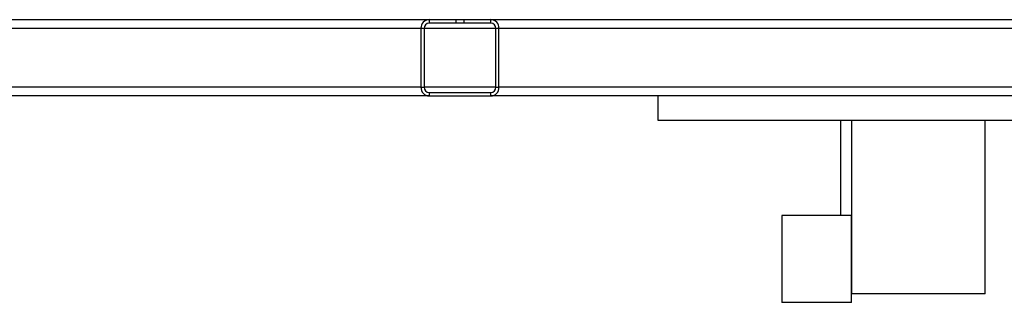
# Model space of a CAD drawing. Header units: millimetres. Extents: x 51 to 3958, y 1087 to 2585.
# Tile 2 of 10: x 1162 to 1729, y 1087 to 1250. Entities that reach past the tile are written whole.
import ezdxf

# ---------------------------------------------------------------- set-up
doc = ezdxf.new("R2010")
doc.units = ezdxf.units.MM

msp = doc.modelspace()

# ---------------------------------------------------------------- linework, layer by layer
at = {"color": 7, "linetype": 'Continuous', "lineweight": 25}
for p, q in [((1397.85, 1250.32), (758.75, 1250.32)), ((1397.85, 1250.32), (1397.85, 1248.32)), ((1413.3, 1250.32), (1397.85, 1250.32)), ((1413.3, 1248.32), (1397.85, 1248.32)), ((1413.3, 1250.32), (1413.3, 1248.32)), ((1417.98, 1250.32), (1413.3, 1250.32)), ((1417.98, 1248.32), (1413.3, 1248.32)), ((1417.98, 1248.32), (1417.98, 1250.32)), ((1433.43, 1250.32), (1417.98, 1250.32)), ((1433.43, 1248.32), (1417.98, 1248.32)), ((2032.4, 1250.32), (1433.43, 1250.32)), ((1433.43, 1248.32), (1433.43, 1250.32)), ((1395.05, 1245.32), (1393.17, 1245.32)), ((1393.17, 1245.32), (1393.17, 1211.32)), ((1395.05, 1245.32), (1395.05, 1211.32)), ((1438.11, 1245.32), (1436.24, 1245.32)), ((1436.24, 1211.32), (1436.24, 1245.32)), ((2037.08, 1245.32), (1438.11, 1245.32)), ((1438.11, 1211.32), (1438.11, 1245.32)), ((1393.17, 1211.32), (1395.05, 1211.32)), ((1397.85, 1208.32), (1397.85, 1206.32)), ((1397.85, 1208.32), (1433.43, 1208.32)), ((1433.43, 1206.32), (1433.43, 1208.32)), ((1436.24, 1211.32), (1438.11, 1211.32)), ((1964.71, 1211.32), (1438.11, 1211.32)), ((1397.85, 1206.32), (758.75, 1206.32)), ((1397.85, 1206.32), (1433.43, 1206.32)), ((1960.01, 1206.32), (1433.43, 1206.32)), ((1529.55, 1206.32), (1529.55, 1192.32)), ((1529.55, 1192.32), (2479.55, 1192.32)), ((1634.99, 1137.32), (1634.99, 1192.32)), ((1641.26, 1092.32), (1641.26, 1192.32)), ((1718, 1092.32), (1718, 1192.32)), ((1601.07, 1137.32), (1601.07, 1087.32)), ((1641.07, 1137.32), (1601.07, 1137.32)), ((1641.07, 1087.32), (1641.07, 1137.32)), ((1641.26, 1092.32), (1641.07, 1092.32)), ((1718, 1092.32), (1641.26, 1092.32)), ((1641.07, 1087.32), (1601.07, 1087.32))]:
    msp.add_line(p, q, dxfattribs=at)
at = {"color": 1, "linetype": 'Continuous', "lineweight": 25}
for p, q in [((1393.17, 1245.32), (762.4, 1245.32)), ((1436.24, 1245.32), (1395.05, 1245.32)), ((1393.17, 1211.32), (762.4, 1211.32)), ((1436.24, 1211.32), (1395.05, 1211.32))]:
    msp.add_line(p, q, dxfattribs=at)
at = {"color": 7, "linetype": 'Continuous', "lineweight": 25}
for centre, radius, start, end in [((1398.02, 1245.48), 4.85, 91.9474, 181.8233), ((1397.95, 1245.41), 2.91, 91.9474, 181.8233), ((1433.27, 1245.48), 4.85, 358.1767, 88.0526), ((1433.33, 1245.41), 2.91, 358.1767, 88.0526), ((1398.02, 1211.17), 4.85, 178.1767, 268.0526), ((1397.95, 1211.23), 2.91, 178.1767, 268.0526), ((1433.27, 1211.17), 4.85, 271.9474, 1.8233), ((1433.33, 1211.23), 2.91, 271.9474, 1.8233)]:
    msp.add_arc(centre, radius, start, end, dxfattribs=at)

doc.saveas('drawing.dxf')
